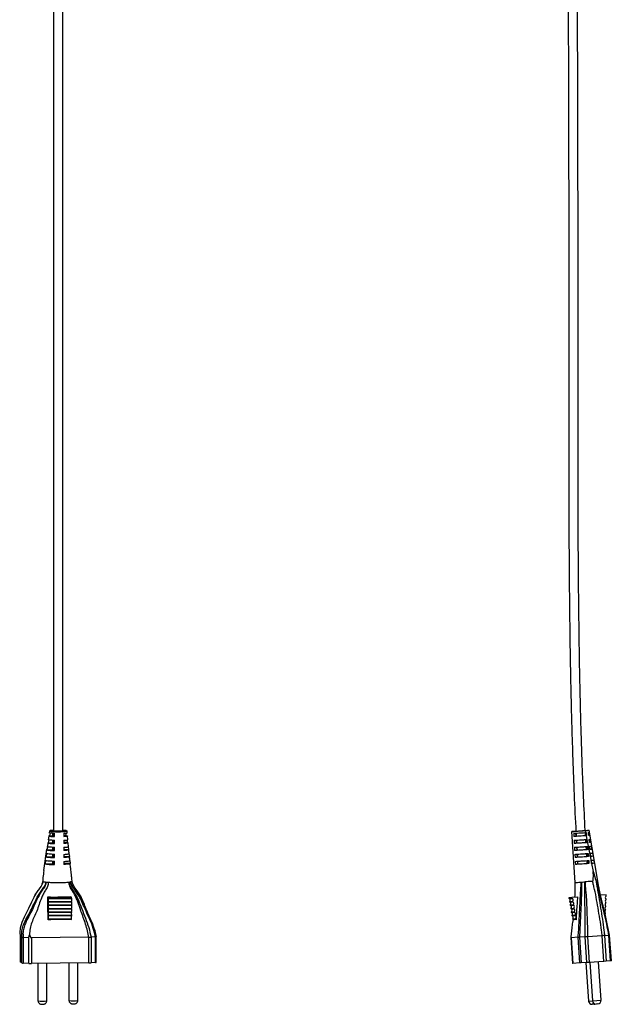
# Model space of a CAD drawing. Header units: millimetres. Extents: x 526 to 821, y -41 to 802.
# Tile 1 of 6: x 532 to 659, y -41 to 170. Entities that reach past the tile are written whole.
import ezdxf

# ---------------------------------------------------------------- set-up
doc = ezdxf.new("R2010")
doc.units = ezdxf.units.MM

msp = doc.modelspace()

# ---------------------------------------------------------------- linework, layer by layer
at = {"color": 7, "linetype": 'Continuous', "lineweight": 25}
for p, q in [((538.41, -3.53), (538.35, -3.95)), ((538.51, -3.99), (538.4, -4.57)), ((539.08, -4.57), (539.08, -4.04)), ((539.27, -4.05), (539.27, -4.7)), ((539.42, -4.03), (539.42, -4.71)), ((539.48, -4.74), (539.48, -4.06)), ((541.47, -4.04), (541.47, -4.72)), ((541.8, -4.02), (541.91, -4.54)), ((542.19, -3.94), (542.15, -3.52)), ((650.24, -3.64), (650.96, -14.57)), ((650.69, -4.04), (650.73, -4.72)), ((651.21, -4.69), (651.16, -4.01)), ((651.19, -4.01), (651.23, -4.69)), ((653.12, -3.52), (653.19, -3.88)), ((653.12, -3.52), (653.12, -3.52)), ((653.23, -4.56), (653.18, -3.83)), ((653.19, -3.88), (653.39, -3.87)), ((653.36, -4.55), (653.32, -3.87)), ((653.39, -3.87), (653.45, -4.54)), ((653.86, -3.84), (653.9, -3.83)), ((653.93, -4.51), (653.86, -3.84)), ((654.04, -4.5), (653.9, -3.83)), ((655.85, -14.25), (653.99, -3.4)), ((538.05, -6.09), (537.94, -6.89)), ((538.1, -6.07), (538.07, -6.08)), ((538.22, -5.46), (538.1, -6.07)), ((538.1, -6.07), (539.08, -6.06)), ((538.26, -4.62), (538.14, -5.42)), ((538.4, -4.57), (538.29, -4.59)), ((538.4, -4.57), (539.08, -4.57)), ((539.08, -6.06), (539.08, -5.54)), ((539.27, -5.55), (539.27, -6.2)), ((539.48, -4.74), (539.42, -4.71)), ((539.42, -5.53), (539.42, -6.21)), ((539.48, -6.24), (539.42, -6.21)), ((539.48, -6.24), (539.48, -5.56)), ((541.91, -4.54), (541.47, -4.55)), ((541.47, -5.54), (541.47, -6.22)), ((542.22, -6.04), (541.47, -6.04)), ((541.91, -4.54), (542.01, -4.55)), ((542.01, -4.55), (542.23, -4.6)), ((542.11, -5.49), (542.17, -5.74)), ((542.17, -5.74), (542.22, -6.04)), ((542.32, -5.42), (542.25, -4.61)), ((542.46, -6.91), (542.38, -6.1)), ((650.77, -5.54), (650.8, -6.22)), ((651.3, -6.19), (651.26, -5.51)), ((651.28, -5.51), (651.32, -6.19)), ((653.32, -6.06), (653.27, -5.38)), ((653.45, -4.54), (653.33, -4.55)), ((653.33, -4.55), (653.49, -5.36)), ((653.46, -6.05), (653.42, -5.37)), ((653.49, -5.36), (653.53, -5.36)), ((653.53, -5.36), (653.56, -5.74)), ((653.56, -5.74), (653.59, -6.04)), ((653.56, -5.74), (654.5, -10.39)), ((654.04, -4.5), (653.93, -4.51)), ((654.01, -5.33), (654.21, -5.32)), ((654.07, -6.01), (654.01, -5.33)), ((654.34, -5.99), (654.07, -6.01)), ((654.34, -5.99), (654.21, -5.32)), ((537.17, -12.03), (537.86, -7.42)), ((537.73, -8.39), (537.65, -9.07)), ((537.94, -6.89), (537.84, -7.57)), ((537.84, -7.57), (539.08, -7.56)), ((537.91, -7.12), (537.86, -7.42)), ((539.08, -7.56), (539.08, -7.04)), ((539.27, -7.05), (539.27, -7.69)), ((539.42, -7.02), (539.42, -7.7)), ((539.49, -7.74), (539.42, -7.7)), ((539.49, -7.74), (539.49, -7.06)), ((541.47, -7.04), (541.47, -7.72)), ((542.45, -7.53), (541.47, -7.54)), ((542.36, -6.95), (542.45, -7.53)), ((542.56, -8.35), (542.65, -9.03)), ((650.85, -7.04), (650.89, -7.72)), ((651.4, -7.69), (651.36, -7.01)), ((651.37, -7.01), (651.41, -7.69)), ((653.4, -7.55), (653.36, -6.87)), ((653.49, -9.05), (653.45, -8.37)), ((653.56, -7.54), (653.52, -6.86)), ((653.66, -9.04), (653.62, -8.36)), ((653.66, -6.86), (653.72, -7.53)), ((653.79, -8.35), (653.84, -9.03)), ((654.15, -6.82), (654.5, -6.8)), ((654.21, -7.5), (654.15, -6.82)), ((654.36, -8.99), (654.29, -8.32)), ((654.62, -7.47), (654.5, -6.8)), ((654.9, -8.96), (654.78, -8.28)), ((537.55, -9.89), (537.47, -10.57)), ((537.65, -9.07), (539.08, -9.06)), ((539.08, -9.06), (539.08, -8.54)), ((539.08, -10.55), (539.08, -10.04)), ((539.27, -8.55), (539.27, -9.19)), ((539.27, -10.04), (539.27, -10.69)), ((539.42, -8.52), (539.42, -9.2)), ((539.49, -9.23), (539.42, -9.2)), ((539.42, -10.02), (539.42, -10.7)), ((539.49, -9.23), (539.49, -8.56)), ((539.49, -10.73), (539.49, -10.05)), ((541.47, -8.54), (541.47, -9.22)), ((542.65, -9.03), (541.47, -9.04)), ((541.47, -10.04), (541.48, -10.72)), ((542.82, -10.52), (541.47, -10.53)), ((542.59, -9.03), (542.65, -9.47)), ((542.75, -9.87), (542.67, -9.06)), ((542.74, -9.85), (542.82, -10.52)), ((650.93, -8.54), (650.97, -9.22)), ((651.02, -10.04), (651.05, -10.72)), ((651.46, -8.5), (651.48, -8.9)), ((651.5, -9.18), (651.46, -8.5)), ((651.6, -10.68), (651.56, -10)), ((653.58, -10.55), (653.54, -9.87)), ((653.76, -10.54), (653.71, -9.86)), ((653.91, -9.85), (653.96, -10.52)), ((654.5, -10.39), (654.44, -9.81)), ((654.51, -10.49), (654.5, -10.39)), ((654.52, -10.49), (654.51, -10.49)), ((654.52, -10.49), (654.87, -12.24)), ((655.17, -10.44), (655.05, -9.77)), ((537.47, -10.57), (539.08, -10.55)), ((539.49, -10.73), (539.42, -10.7)), ((655.5, -14.27), (655.6, -14.26)), ((538.18, -17.75), (538.01, -17.66)), ((538.16, -18.74), (538.17, -18.64)), ((538.16, -18.74), (543.13, -18.7)), ((538.17, -18), (538.18, -17.75)), ((538.17, -18), (543.14, -17.96)), ((538.17, -18.64), (543.13, -18.59)), ((538.18, -17.75), (543.14, -17.71)), ((543.14, -17.71), (542.98, -17.62)), ((543.13, -18.7), (543.13, -18.59)), ((543.14, -17.96), (543.14, -17.71)), ((649.68, -17.75), (650.3, -17.71)), ((649.72, -18), (649.68, -17.75)), ((649.72, -18), (650.34, -17.96)), ((649.83, -18.64), (650.45, -18.59)), ((649.85, -18.74), (649.83, -18.64)), ((649.85, -18.74), (650.47, -18.7)), ((650.3, -17.71), (651.6, -17.62)), ((650.34, -17.96), (650.3, -17.71)), ((650.47, -18.7), (650.45, -18.59)), ((657.66, -17.22), (656.44, -17.3)), ((657.59, -18.97), (657.59, -18.87)), ((657.61, -18.23), (657.62, -18.12)), ((657.65, -17.48), (657.66, -17.22)), ((538.13, -20.96), (538.14, -20.85)), ((538.13, -20.96), (543.1, -20.92)), ((538.14, -20.22), (538.15, -20.11)), ((538.14, -20.22), (543.11, -20.18)), ((538.14, -20.85), (543.1, -20.81)), ((538.15, -20.11), (543.11, -20.07)), ((538.16, -19.37), (543.12, -19.33)), ((538.16, -19.48), (538.16, -19.37)), ((538.16, -19.48), (543.12, -19.44)), ((543.1, -20.92), (543.1, -20.81)), ((543.11, -20.18), (543.11, -20.07)), ((543.12, -19.44), (543.12, -19.33)), ((649.96, -19.37), (650.58, -19.33)), ((649.98, -19.48), (649.96, -19.37)), ((649.98, -19.48), (650.6, -19.44)), ((650.09, -20.11), (650.71, -20.07)), ((650.11, -20.22), (650.09, -20.11)), ((650.11, -20.22), (650.73, -20.18)), ((650.22, -20.85), (650.84, -20.81)), ((650.24, -20.96), (650.22, -20.85)), ((650.24, -20.96), (650.86, -20.92)), ((650.6, -19.44), (650.58, -19.33)), ((650.73, -20.18), (650.71, -20.07)), ((650.86, -20.92), (650.84, -20.81)), ((657.52, -20.48), (657.52, -20.36)), ((657.55, -19.73), (657.56, -19.62)), ((538.11, -22.44), (538.12, -22.32)), ((538.11, -22.44), (543.07, -22.4)), ((538.12, -21.7), (538.13, -21.58)), ((538.12, -21.7), (543.08, -21.66)), ((538.12, -22.32), (543.08, -22.28)), ((538.13, -21.58), (543.09, -21.54)), ((543.07, -22.4), (543.08, -22.28)), ((543.08, -21.66), (543.09, -21.54)), ((650.35, -21.58), (650.97, -21.54)), ((650.37, -21.7), (650.35, -21.58)), ((650.37, -21.7), (650.99, -21.66)), ((650.48, -22.32), (651.1, -22.28)), ((650.5, -22.44), (650.48, -22.32)), ((650.5, -22.44), (651.12, -22.4)), ((650.99, -21.66), (650.97, -21.54)), ((651.12, -22.4), (651.1, -22.28)), ((657.49, -21.23), (657.49, -21.11)), ((532.09, -26.08), (532.09, -31.57)), ((532.1, -26.09), (532.49, -26.3)), ((532.1, -26.09), (532.1, -31.58)), ((532.49, -26.3), (532.49, -26.3)), ((532.49, -31.79), (532.49, -26.3)), ((533.96, -26.39), (532.78, -26.33)), ((532.78, -26.33), (532.78, -26.33)), ((532.78, -26.33), (532.78, -31.82)), ((533.96, -31.88), (533.96, -26.39)), ((546.8, -26.3), (534.52, -26.4)), ((534.52, -26.4), (534.52, -31.89)), ((546.8, -26.3), (546.8, -26.3)), ((546.8, -31.79), (546.8, -26.3)), ((547.29, -26.28), (547.3, -26.28)), ((548.22, -26.2), (547.3, -26.28)), ((547.3, -26.28), (547.3, -31.77)), ((548.22, -26.2), (548.22, -26.2)), ((548.22, -31.69), (548.22, -26.2)), ((548.37, -26.17), (548.37, -26.17)), ((548.38, -31.66), (548.38, -26.17)), ((650.1, -26.36), (650.46, -31.89)), ((651.64, -26.3), (650.11, -26.4)), ((650.11, -26.4), (650.47, -31.89)), ((652.01, -31.79), (651.64, -26.3)), ((651.64, -26.3), (651.64, -26.3)), ((651.92, -26.28), (651.93, -26.28)), ((653.11, -26.2), (651.93, -26.28)), ((651.93, -26.28), (652.29, -31.77)), ((653.11, -26.2), (653.11, -26.2)), ((653.47, -31.69), (653.11, -26.2)), ((656.81, -25.96), (653.66, -26.17)), ((653.66, -26.17), (653.66, -26.17)), ((653.66, -26.17), (654.02, -31.66)), ((656.81, -25.96), (656.81, -25.96)), ((657.17, -31.45), (656.81, -25.96)), ((657.31, -25.93), (658.23, -25.87)), ((657.31, -25.93), (657.31, -25.93)), ((657.31, -25.93), (657.67, -31.41)), ((658.23, -25.87), (658.23, -25.87)), ((658.59, -31.35), (658.23, -25.87)), ((658.75, -31.34), (658.38, -25.85)), ((532.49, -31.79), (532.1, -31.58)), ((657.17, -31.45), (654.02, -31.66)), ((656.57, -39.76), (656.02, -31.52)), ((657.67, -31.41), (657.17, -31.45)), ((658.59, -31.35), (657.67, -31.41)), ((658.75, -31.34), (658.59, -31.35)), ((533.96, -31.88), (532.78, -31.82)), ((546.8, -31.79), (534.52, -31.89)), ((535.92, -31.88), (535.92, -39.87)), ((537.8, -39.87), (537.8, -31.86)), ((542.57, -31.82), (542.57, -39.82)), ((544.45, -39.82), (544.45, -31.81)), ((548.22, -31.69), (547.3, -31.77)), ((650.47, -31.89), (650.46, -31.89)), ((652.01, -31.79), (650.47, -31.89)), ((652.29, -31.77), (652.01, -31.79)), ((653.47, -31.69), (652.29, -31.77)), ((653.32, -31.7), (653.86, -39.93)), ((654.02, -31.66), (653.47, -31.69)), ((654.15, -31.65), (654.69, -39.88)), ((654.87, -40.62), (654.66, -40.63)), ((655.04, -40.61), (654.87, -40.62)), ((655.87, -40.55), (655.49, -40.58))]:
    msp.add_line(p, q, dxfattribs=at)
at = {"color": 8, "linetype": 'Continuous', "lineweight": 25}
for p, q in [((541.86, -3.49), (541.87, -3.5)), ((653.86, -39.93), (654.69, -39.88)), ((654.69, -39.88), (656.57, -39.76))]:
    msp.add_line(p, q, dxfattribs=at)
at = {"color": 7, "linetype": 'Continuous', "lineweight": 25, "flags": 128}
for points in [[(542.14, -3.59), (542.15, -3.6), (542, -3.65), (541.65, -3.68), (541.15, -3.71), (540.55, -3.72), (540.01, -3.72), (539.41, -3.71), (538.9, -3.68), (538.55, -3.65), (538.4, -3.6), (538.39, -3.58), (538.45, -3.55), (538.45, -3.55), (538.45, -3.55)], [(541.87, -3.5), (541.83, -3.53), (541.62, -3.56), (541.24, -3.59), (540.75, -3.6), (540.2, -3.61), (539.65, -3.6), (539.19, -3.58), (538.85, -3.55), (538.69, -3.52), (538.67, -3.5)], [(538.77, -3.6), (538.79, -3.62), (538.94, -3.65), (539.25, -3.68), (539.69, -3.69), (540.2, -3.7), (540.72, -3.7), (541.18, -3.68), (541.54, -3.66), (541.74, -3.62), (541.76, -3.59)], [(539.42, -4.71), (539.19, -4.7), (539, -4.68), (538.87, -4.66), (538.79, -4.64), (538.78, -4.62), (538.82, -4.6), (538.93, -4.58), (539.08, -4.57)], [(539.42, -6.21), (539.19, -6.19), (539, -6.18), (538.87, -6.16), (538.79, -6.14), (538.78, -6.12), (538.82, -6.1), (538.93, -6.08), (539.08, -6.06)], [(541.48, -4.69), (541.58, -4.68), (541.7, -4.66), (541.77, -4.64), (541.77, -4.62), (541.71, -4.6), (541.59, -4.58), (541.49, -4.57)], [(541.49, -6.18), (541.58, -6.17), (541.7, -6.15), (541.77, -6.13), (541.77, -6.11), (541.71, -6.1), (541.59, -6.08), (541.49, -6.07)], [(539.42, -7.7), (539.19, -7.69), (539, -7.67), (538.87, -7.66), (538.79, -7.64), (538.78, -7.62), (538.82, -7.6), (538.93, -7.58), (539.08, -7.56)], [(541.49, -7.68), (541.58, -7.67), (541.7, -7.65), (541.77, -7.63), (541.77, -7.61), (541.71, -7.59), (541.59, -7.57), (541.49, -7.56)], [(539.42, -9.2), (539.19, -9.19), (539, -9.17), (538.87, -9.15), (538.79, -9.13), (538.78, -9.11), (538.82, -9.09), (538.93, -9.07), (539.08, -9.06)], [(541.49, -9.18), (541.58, -9.17), (541.7, -9.15), (541.77, -9.13), (541.77, -9.11), (541.71, -9.09), (541.59, -9.07), (541.49, -9.06)], [(539.42, -10.7), (539.19, -10.68), (539, -10.67), (538.87, -10.65), (538.79, -10.63), (538.78, -10.61), (538.82, -10.59), (538.93, -10.57), (539.08, -10.55)], [(541.49, -10.67), (541.58, -10.66), (541.7, -10.64), (541.77, -10.62), (541.77, -10.6), (541.71, -10.59), (541.59, -10.57), (541.5, -10.56)], [(545.33, -18.09), (545.15, -17.66), (544.46, -16.55), (543.7, -15.49), (543.32, -14.73), (543.24, -14.32), (543.24, -14.32), (543.24, -14.32)], [(534.9, -18.06), (534.54, -18.79), (533.92, -20.15), (532.97, -21.99), (532.44, -23.14), (532.09, -24.34), (532.01, -25.22), (532.1, -26.09), (532.1, -26.09), (532.1, -26.09)], [(657.37, -21.34), (657.41, -21.29), (657.49, -21.23)], [(532.1, -31.58), (532.09, -31.57), (532.09, -31.57)], [(655.04, -40.61), (655.18, -40.58), (655.26, -40.56)]]:
    msp.add_lwpolyline(points, dxfattribs=at)
at = {"color": 8, "linetype": 'Continuous', "lineweight": 25, "flags": 128}
msp.add_lwpolyline([(653.98, -3.47), (653.93, -3.47), (653.66, -3.49), (653.21, -3.51), (653.12, -3.52), (653.12, -3.52), (653.12, -3.52)], dxfattribs=at)
at = {"color": 8, "linetype": 'Continuous', "lineweight": 25}
for centre, radius, start, end in [((539.15, -4.77), 1.36, 85.4399, 110.4744), ((536.86, -34.9), 5.06, 259.2949, 280.7051), ((543.51, -34.85), 5.06, 259.2949, 280.7051)]:
    msp.add_arc(centre, radius, start, end, dxfattribs=at)
at = {"color": 7, "linetype": 'Continuous', "lineweight": 25}
for centre, radius, start, end in [((541.2, -6.6), 3.18, 77.9821, 88.4299), ((650.35, -3.72), 0.1, 92.9905, 185.6415), ((653.9, -3.49), 0.1, 11.2761, 93.8048), ((499.77, -58.08), 161.85, 11.486, 15.5599), ((540.23, -19.08), 2.09, 170.4994, 187.9808), ((540.22, -18.35), 2.08, 170.4115, 188.0122), ((545.19, -19.04), 2.09, 170.4994, 187.9808), ((545.19, -18.3), 2.08, 170.4115, 188.0122), ((649.58, -18.35), 0.379, 311.5569, 68.3999), ((649.71, -19.09), 0.379, 311.5586, 67.9605), ((650.2, -18.31), 0.379, 311.5569, 68.3999), ((650.33, -19.05), 0.379, 311.5586, 67.9605), ((657.8, -18.56), 0.379, 119.5959, 235.9978), ((657.83, -17.81), 0.379, 119.1565, 235.9995), ((540.23, -21.3), 2.12, 170.7685, 187.6553), ((540.23, -20.56), 2.11, 170.6797, 187.7441), ((540.21, -19.82), 2.08, 170.4142, 187.8961), ((545.19, -21.26), 2.12, 170.7685, 187.6553), ((545.19, -20.52), 2.11, 170.6797, 187.7441), ((545.17, -19.78), 2.08, 170.4142, 187.8961), ((649.84, -19.83), 0.379, 312.4355, 68.3989), ((649.96, -20.57), 0.379, 312.8831, 67.0737), ((650.09, -21.31), 0.379, 313.3294, 66.6273), ((650.46, -19.79), 0.379, 312.4355, 68.3989), ((650.58, -20.53), 0.379, 312.8831, 67.0737), ((650.71, -21.27), 0.379, 313.3294, 66.6273), ((657.71, -20.8), 0.379, 120.9291, 234.227), ((657.74, -20.06), 0.379, 120.4827, 234.6733), ((657.77, -19.31), 0.379, 119.1575, 235.1209), ((540.23, -22.04), 2.14, 170.8571, 187.5666), ((538.83, -22.61), 0.738, 166.9109, 176.358), ((545.19, -22), 2.14, 170.8571, 187.5666), ((543.85, -22.58), 0.792, 167.1298, 176.8924), ((650.22, -22.05), 0.379, 313.778, 66.1787), ((650.35, -22.78), 0.376, 36.3738, 65.8965), ((650.84, -22.01), 0.379, 313.778, 66.1787), ((650.97, -22.74), 0.376, 33.8957, 65.8914), ((532.78, -30.6), 1.22, 256.6463, 270.1474), ((534.42, -22.15), 9.74, 267.3344, 270.593), ((546.78, -24.71), 7.08, 270.1278, 274.1684), ((548.23, -31.32), 0.377, 268.5768, 293.181), ((654.61, -39.88), 0.75, 183.7782, 273.7782), ((655.44, -39.83), 0.75, 183.7782, 273.7782), ((655.82, -39.8), 0.75, 273.7782, 3.7782)]:
    msp.add_arc(centre, radius, start, end, dxfattribs=at)
for points, knots in [([(539.27, 659.76), (539.27, 659.61), (539.27, 658.17), (539.27, 655.55), (539.27, 652.03), (539.27, 648.88), (539.27, 646.05), (539.27, 643.41), (539.27, 640.96), (539.27, 638.7), (539.27, 636.72), (539.27, 633.33), (539.27, 628.34), (539.27, 619.94), (539.27, 609.73), (539.27, 598.17), (539.27, 587.02), (539.27, 576.23), (539.27, 565.37), (539.27, 549.37), (539.27, 528.23), (539.27, 501.93), (539.27, 468.63), (539.27, 428.35), (539.27, 381.12), (539.27, 329.64), (539.27, 273.95), (539.27, 214.09), (539.27, 169.86), (539.27, 141.2), (539.27, 128.07), (539.27, 114.95), (539.27, 101.82), (539.27, 88.72), (539.27, 76.93), (539.27, 66.65), (539.27, 59.85), (539.27, 55.21), (539.27, 52.42), (539.27, 49.33), (539.27, 45.84), (539.27, 41.76), (539.27, 37.07), (539.27, 31.72), (539.27, 25.85), (539.27, 19.47), (539.27, 12.57), (539.27, 5.14), (539.27, -0.3), (539.27, -3.27), (539.27, -3.58)], [0, 0, 0, 0, 0.000647, 0.006544, 0.011834, 0.016571, 0.020808, 0.024587, 0.028507, 0.031901, 0.034815, 0.03745, 0.047248, 0.057382, 0.075467, 0.09347, 0.109618, 0.125909, 0.142311, 0.158809, 0.198339, 0.238001, 0.27779, 0.348947, 0.420155, 0.491307, 0.581738, 0.671956, 0.761968, 0.781751, 0.801535, 0.821314, 0.841099, 0.86088, 0.880567, 0.894383, 0.907392, 0.911314, 0.915364, 0.92001, 0.925272, 0.93115, 0.93844, 0.946502, 0.955339, 0.964957, 0.975362, 0.986563, 0.998575, 1, 1, 1, 1]), ([(541.27, -3.58), (541.27, -3.54), (541.27, -1.11), (541.27, 3.53), (541.27, 10.17), (541.27, 16.29), (541.27, 21.86), (541.27, 26.89), (541.27, 31.4), (541.27, 35.42), (541.27, 41.89), (541.27, 51.07), (541.27, 66.46), (541.27, 85.31), (541.27, 126.5), (541.27, 183.94), (541.27, 257.69), (541.27, 318.51), (541.27, 369.19), (541.27, 409.68), (541.27, 450.16), (541.27, 486.1), (541.27, 517.47), (541.27, 544.23), (541.27, 566.4), (541.27, 583.98), (541.27, 597.03), (541.27, 607.32), (541.27, 614.89), (541.27, 619.72), (541.27, 624.36), (541.27, 627.89), (541.27, 630.43), (541.27, 632.25), (541.27, 634.4), (541.27, 636.95), (541.27, 639.73), (541.27, 642.76), (541.27, 646.02), (541.27, 649.71), (541.27, 653.88), (541.27, 657.28), (541.27, 659.3), (541.27, 659.76)], [0, 0, 0, 0, 0.0002, 0.011005, 0.021011, 0.030231, 0.038673, 0.046211, 0.053008, 0.059067, 0.064389, 0.08224, 0.100584, 0.134003, 0.167437, 0.286861, 0.393717, 0.500875, 0.561864, 0.622905, 0.68392, 0.744899, 0.785431, 0.825857, 0.865969, 0.88582, 0.905458, 0.924995, 0.932341, 0.939702, 0.946887, 0.953339, 0.955679, 0.958358, 0.961577, 0.965393, 0.969878, 0.974185, 0.979073, 0.984608, 0.990867, 0.997937, 1, 1, 1, 1]), ([(653.31, 659.73), (653.31, 659.61), (653.25, 658.19), (653.17, 655.59), (653.1, 652.07), (653.05, 648.91), (653.04, 646.09), (653.04, 643.44), (653.05, 640.98), (653.08, 638.72), (653.11, 636.74), (653.18, 633.34), (653.33, 628.35), (653.66, 619.95), (654.15, 609.74), (654.33, 598.19), (653.94, 587.04), (653.36, 576.25), (652.75, 565.39), (651.91, 549.39), (650.98, 528.24), (650.12, 501.94), (649.33, 468.63), (648.75, 428.35), (648.47, 381.12), (648.5, 329.63), (648.81, 273.94), (649.29, 214.07), (649.54, 169.83), (649.6, 141.17), (649.62, 128.04), (649.62, 114.92), (649.62, 101.79), (649.61, 88.69), (649.61, 76.9), (649.63, 66.62), (649.66, 59.82), (649.69, 55.18), (649.71, 52.39), (649.73, 49.3), (649.77, 45.8), (649.81, 41.73), (649.87, 37.03), (649.96, 31.68), (650.08, 25.81), (650.23, 19.43), (650.45, 12.52), (650.74, 5.09), (650.97, -0.33), (651.15, -3.28), (651.17, -3.57)], [0, 0, 0, 0, 0.000543, 0.006444, 0.011739, 0.016482, 0.020725, 0.02451, 0.028438, 0.03184, 0.034763, 0.037399, 0.047196, 0.057333, 0.075417, 0.093413, 0.109557, 0.125852, 0.14226, 0.158762, 0.1983, 0.237969, 0.277765, 0.348933, 0.420153, 0.491316, 0.581763, 0.671995, 0.762021, 0.781807, 0.801594, 0.821375, 0.841163, 0.860946, 0.880634, 0.894449, 0.907455, 0.911377, 0.91543, 0.920081, 0.925347, 0.931228, 0.938522, 0.946588, 0.95543, 0.965053, 0.975464, 0.986672, 0.998692, 1, 1, 1, 1]), ([(653.15, -3.39), (653.03, -1), (652.8, 3.59), (652.53, 10.22), (652.33, 16.33), (652.17, 21.9), (652.05, 26.94), (651.96, 31.44), (651.9, 35.46), (651.8, 41.92), (651.71, 51.1), (651.62, 66.5), (651.6, 85.34), (651.64, 126.54), (651.53, 183.97), (650.93, 257.71), (650.53, 318.52), (650.46, 369.21), (650.61, 409.68), (651.02, 450.16), (651.7, 486.1), (652.6, 517.47), (653.64, 544.22), (654.8, 566.39), (655.8, 583.97), (656.34, 597.02), (656.19, 607.31), (655.9, 614.88), (655.69, 619.72), (655.49, 624.36), (655.36, 627.9), (655.27, 630.43), (655.22, 632.25), (655.16, 634.39), (655.11, 636.93), (655.07, 639.71), (655.04, 642.73), (655.03, 645.99), (655.06, 649.67), (655.13, 653.84), (655.21, 657.21), (655.3, 659.21), (655.31, 659.64)], [0, 0, 0, 0, 0.010803, 0.020809, 0.030028, 0.03847, 0.046008, 0.052804, 0.05886, 0.06418, 0.082041, 0.100395, 0.133829, 0.167276, 0.286747, 0.393644, 0.500842, 0.561854, 0.622918, 0.683956, 0.744958, 0.785505, 0.825945, 0.866068, 0.885923, 0.905574, 0.92513, 0.932482, 0.939847, 0.947038, 0.953499, 0.95584, 0.958511, 0.961722, 0.965531, 0.970009, 0.974311, 0.979194, 0.984724, 0.990979, 0.998048, 1, 1, 1, 1]), ([(539.48, -4.06), (539.29, -4.05), (538.91, -4.04), (538.54, -4), (538.35, -3.97), (538.37, -3.96), (538.37, -3.95)], [0, 0, 0, 0, 0.310878, 0.621704, 0.935547, 1, 1, 1, 1]), ([(538.55, -3.47), (538.52, -3.49), (538.45, -3.51), (538.61, -3.55), (538.95, -3.58), (539.44, -3.61), (539.99, -3.62), (540.57, -3.62), (541.12, -3.61), (541.6, -3.58), (541.94, -3.55), (542.09, -3.51), (542.04, -3.47), (541.87, -3.45), (541.79, -3.44)], [0, 0, 0, 0, 0.0859597, 0.1713387, 0.2566874, 0.3422738, 0.4280577, 0.4999548, 0.5851603, 0.6703957, 0.755022, 0.8404418, 0.9265438, 1, 1, 1, 1]), ([(539.27, -3.41), (539.17, -3.41), (538.89, -3.42), (538.66, -3.45), (538.57, -3.47), (538.55, -3.47)], [0, 0, 0, 0, 0.312271, 0.795099, 1, 1, 1, 1]), ([(541.79, -3.44), (541.66, -3.43), (541.51, -3.41), (541.29, -3.41), (541.27, -3.41)], [0, 0, 0, 0, 0.949426, 1, 1, 1, 1]), ([(541.47, -4.04), (541.62, -4.03), (541.93, -4.01), (542.17, -3.98), (542.17, -3.95), (542.17, -3.94)], [0, 0, 0, 0, 0.366156, 0.732237, 1, 1, 1, 1]), ([(653.12, -3.52), (653.12, -3.52), (652.96, -3.53), (652.6, -3.56), (651.98, -3.6), (651.36, -3.65), (650.82, -3.69), (650.44, -3.71), (650.25, -3.73), (650.27, -3.73), (650.27, -3.72)], [0, 0, 0, 0, 0.000008, 0.136743, 0.296945, 0.455823, 0.6133, 0.771987, 0.930521, 1, 1, 1, 1]), ([(650.36, -3.62), (650.36, -3.62), (650.35, -3.62), (650.52, -3.61), (650.88, -3.58), (651.39, -3.55), (651.98, -3.51), (652.57, -3.47), (652.91, -3.45), (653.06, -3.44)], [0, 0, 0, 0, 0.0608414, 0.2208698, 0.3809546, 0.5398953, 0.7003261, 0.8620384, 1, 1, 1, 1]), ([(650.69, -4.04), (650.84, -4.03), (651.15, -4.01), (651.77, -3.97), (652.43, -3.93), (652.91, -3.9), (653.15, -3.88), (653.19, -3.88)], [0, 0, 0, 0, 0.2343983, 0.4687488, 0.7052149, 0.944534, 1, 1, 1, 1]), ([(653.06, -3.44), (653.24, -3.43), (653.58, -3.41), (653.86, -3.39), (653.87, -3.39), (653.88, -3.39)], [0, 0, 0, 0, 0.391072, 0.725775, 1, 1, 1, 1]), ([(653.06, -3.44), (653.06, -3.44), (653.07, -3.44), (653.08, -3.45), (653.1, -3.46), (653.11, -3.49), (653.12, -3.51), (653.12, -3.52)], [0, 0, 0, 0, 0.08921, 0.274075, 0.516052, 0.758026, 1, 1, 1, 1]), ([(538.07, -6.08), (538.07, -6.1), (538.08, -6.14), (538.48, -6.19), (538.99, -6.22), (539.36, -6.23), (539.48, -6.24)], [0, 0, 0, 0, 0.304732, 0.591794, 0.866215, 1, 1, 1, 1]), ([(539.48, -5.56), (539.28, -5.55), (538.86, -5.54), (538.43, -5.5), (538.17, -5.46), (538.18, -5.43), (538.18, -5.42)], [0, 0, 0, 0, 0.2706279, 0.5407584, 0.8259858, 1, 1, 1, 1]), ([(538.29, -4.59), (538.27, -4.6), (538.23, -4.64), (538.48, -4.68), (538.9, -4.72), (539.3, -4.73), (539.48, -4.74)], [0, 0, 0, 0, 0.2582025, 0.5164742, 0.772308, 1, 1, 1, 1]), ([(542.22, -4.61), (542.22, -4.62), (542.23, -4.65), (541.98, -4.69), (541.64, -4.71), (541.47, -4.72)], [0, 0, 0, 0, 0.241229, 0.619831, 1, 1, 1, 1]), ([(541.47, -5.54), (541.64, -5.53), (541.98, -5.51), (542.27, -5.47), (542.3, -5.44), (542.31, -5.43)], [0, 0, 0, 0, 0.342856, 0.685042, 1, 1, 1, 1]), ([(542.22, -6.04), (542.3, -6.06), (542.45, -6.1), (542.28, -6.15), (541.92, -6.2), (541.59, -6.22), (541.47, -6.22)], [0, 0, 0, 0, 0.298365, 0.580418, 0.851884, 1, 1, 1, 1]), ([(653.33, -4.55), (653.1, -4.57), (652.65, -4.6), (651.92, -4.65), (651.23, -4.69), (650.89, -4.71), (650.73, -4.72)], [0, 0, 0, 0, 0.250579, 0.501187, 0.750079, 1, 1, 1, 1]), ([(650.77, -5.54), (650.93, -5.53), (651.24, -5.51), (651.91, -5.47), (652.65, -5.42), (653.19, -5.38), (653.46, -5.37), (653.49, -5.36)], [0, 0, 0, 0, 0.2318365, 0.4632199, 0.7078008, 0.9672818, 1, 1, 1, 1]), ([(653.59, -6.04), (653.29, -6.06), (652.71, -6.1), (651.83, -6.15), (651.18, -6.2), (650.9, -6.22), (650.8, -6.22)], [0, 0, 0, 0, 0.298365, 0.580418, 0.851884, 1, 1, 1, 1]), ([(539.49, -8.56), (539.25, -8.55), (538.78, -8.53), (538.24, -8.49), (537.86, -8.44), (537.78, -8.41), (537.73, -8.39)], [0, 0, 0, 0, 0.239021, 0.477066, 0.750548, 1, 1, 1, 1]), ([(537.84, -7.57), (537.88, -7.59), (537.95, -7.63), (538.42, -7.69), (538.99, -7.72), (539.36, -7.73), (539.49, -7.74)], [0, 0, 0, 0, 0.289065, 0.621536, 0.869563, 1, 1, 1, 1]), ([(539.49, -7.06), (539.26, -7.05), (538.82, -7.04), (538.33, -7), (537.99, -6.95), (537.96, -6.91), (537.94, -6.89)], [0, 0, 0, 0, 0.235053, 0.469358, 0.728143, 1, 1, 1, 1]), ([(541.47, -7.04), (541.66, -7.03), (542.04, -7.01), (542.35, -6.96), (542.49, -6.93), (542.46, -6.91), (542.45, -6.91)], [0, 0, 0, 0, 0.318658, 0.636254, 0.988128, 1, 1, 1, 1]), ([(542.5, -7.58), (542.51, -7.58), (542.54, -7.61), (542.32, -7.66), (541.9, -7.7), (541.58, -7.71), (541.47, -7.72)], [0, 0, 0, 0, 0.07681, 0.509573, 0.832513, 1, 1, 1, 1]), ([(541.47, -8.54), (541.67, -8.53), (542.08, -8.51), (542.44, -8.46), (542.61, -8.42), (542.59, -8.39), (542.58, -8.39)], [0, 0, 0, 0, 0.295493, 0.58974, 0.929154, 1, 1, 1, 1]), ([(542.6, -8.39), (542.57, -8.12), (542.55, -7.85), (542.52, -7.58), (542.52, -7.58)], [0, 0, 0, 0, 0.984722, 1, 1, 1, 1]), ([(650.85, -7.04), (651.01, -7.03), (651.33, -7.01), (652.04, -6.96), (652.84, -6.91), (653.38, -6.87), (653.66, -6.86)], [0, 0, 0, 0, 0.235453, 0.470121, 0.730117, 1, 1, 1, 1]), ([(653.72, -7.53), (653.41, -7.55), (652.76, -7.6), (651.85, -7.66), (651.21, -7.7), (650.97, -7.71), (650.89, -7.72)], [0, 0, 0, 0, 0.288928, 0.622257, 0.870996, 1, 1, 1, 1]), ([(650.93, -8.54), (651.09, -8.53), (651.42, -8.51), (652.16, -8.46), (652.96, -8.4), (653.52, -8.37), (653.79, -8.35)], [0, 0, 0, 0, 0.239324, 0.47764, 0.752535, 1, 1, 1, 1]), ([(654.62, -7.47), (654.54, -7.48), (654.44, -7.49), (654.24, -7.5), (654.21, -7.5)], [0, 0, 0, 0, 0.856164, 1, 1, 1, 1]), ([(654.29, -8.32), (654.45, -8.31), (654.66, -8.29), (654.75, -8.29), (654.78, -8.28)], [0, 0, 0, 0, 0.705669, 1, 1, 1, 1]), ([(539.49, -10.05), (539.21, -10.04), (538.62, -10.03), (537.9, -9.97), (537.68, -9.92), (537.55, -9.89)], [0, 0, 0, 0, 0.28027, 0.577532, 1, 1, 1, 1]), ([(537.65, -9.07), (537.74, -9.1), (537.92, -9.14), (538.54, -9.2), (539.09, -9.22), (539.41, -9.23), (539.49, -9.23)], [0, 0, 0, 0, 0.387267, 0.682107, 0.925296, 1, 1, 1, 1]), ([(542.61, -9.06), (542.61, -9.08), (542.61, -9.12), (542.26, -9.17), (541.82, -9.2), (541.54, -9.21), (541.47, -9.22)], [0, 0, 0, 0, 0.274142, 0.625247, 0.914132, 1, 1, 1, 1]), ([(541.47, -10.04), (541.72, -10.02), (542.22, -10), (542.65, -9.94), (542.69, -9.89), (542.7, -9.87)], [0, 0, 0, 0, 0.314418, 0.649649, 1, 1, 1, 1]), ([(542.79, -10.54), (542.76, -10.56), (542.7, -10.61), (542.2, -10.68), (541.71, -10.7), (541.48, -10.72)], [0, 0, 0, 0, 0.415542, 0.718468, 1, 1, 1, 1]), ([(543.09, -12.84), (543.04, -12.43), (542.95, -11.69), (542.86, -10.89), (542.82, -10.53)], [0, 0, 0, 0, 0.549206, 1, 1, 1, 1]), ([(653.84, -9.03), (653.42, -9.06), (652.67, -9.11), (651.72, -9.17), (651.21, -9.2), (651.01, -9.21), (650.97, -9.22)], [0, 0, 0, 0, 0.388527, 0.684303, 0.927664, 1, 1, 1, 1]), ([(651.02, -10.04), (651.21, -10.02), (651.61, -10), (652.65, -9.93), (653.44, -9.88), (653.91, -9.85)], [0, 0, 0, 0, 0.280123, 0.5787881, 1, 1, 1, 1]), ([(653.96, -10.52), (653.46, -10.56), (652.64, -10.61), (651.62, -10.68), (651.24, -10.7), (651.05, -10.72)], [0, 0, 0, 0, 0.449249, 0.734705, 1, 1, 1, 1]), ([(654.9, -8.96), (654.81, -8.96), (654.69, -8.97), (654.42, -8.99), (654.36, -8.99)], [0, 0, 0, 0, 0.772686, 1, 1, 1, 1]), ([(654.44, -9.81), (654.65, -9.8), (654.93, -9.78), (655.02, -9.77), (655.05, -9.77)], [0, 0, 0, 0, 0.708259, 1, 1, 1, 1]), ([(655.17, -10.44), (655.09, -10.45), (654.96, -10.46), (654.62, -10.48), (654.52, -10.49)], [0, 0, 0, 0, 0.701393, 1, 1, 1, 1]), ([(537.17, -12.03), (537.11, -12.52), (537.04, -13.11), (536.98, -13.77), (536.97, -13.98), (536.96, -14.11), (536.96, -14.21), (536.96, -14.27), (536.96, -14.32), (536.97, -14.35), (536.97, -14.37), (536.98, -14.38), (536.98, -14.38), (536.98, -14.38)], [0, 0, 0, 0, 0.624357, 0.744262, 0.825268, 0.880202, 0.917671, 0.943448, 0.961412, 0.980695, 0.988501, 0.996397, 1, 1, 1, 1]), ([(537.47, -10.57), (537.63, -10.6), (537.89, -10.65), (538.65, -10.71), (539.22, -10.72), (539.49, -10.73)], [0, 0, 0, 0, 0.447731, 0.732813, 1, 1, 1, 1]), ([(654.74, -14.32), (654.74, -14.32), (654.75, -14.32), (654.77, -14.3), (654.8, -14.26), (654.87, -14.05), (654.91, -13.36), (654.89, -12.72), (654.87, -12.24)], [0, 0, 0, 0, 0.007273, 0.016172, 0.031775, 0.082914, 0.322883, 1, 1, 1, 1]), ([(654.87, -12.24), (655.01, -12.72), (655.16, -13.27), (655.34, -13.86), (655.39, -14.01), (655.42, -14.11), (655.45, -14.17), (655.47, -14.22), (655.48, -14.25), (655.49, -14.27), (655.5, -14.27), (655.5, -14.27), (655.5, -14.27)], [0, 0, 0, 0, 0.689726, 0.789292, 0.856736, 0.90267, 0.934214, 0.963859, 0.978897, 0.989796, 0.997442, 1, 1, 1, 1]), ([(532.49, -26.3), (532.49, -26.3), (532.45, -26.03), (532.4, -25.36), (532.56, -24.32), (533.02, -23.07), (533.74, -21.75), (534.41, -20.56), (535.04, -19.19), (535.74, -17.7), (536.68, -16.28), (537.44, -15.28), (537.62, -14.73), (537.65, -14.48), (537.65, -14.47)], [0, 0, 0, 0, 0.000002, 0.062883, 0.150845, 0.239257, 0.366604, 0.494089, 0.553073, 0.711785, 0.870124, 0.94299, 0.997485, 1, 1, 1, 1]), ([(537.65, -14.47), (537.65, -14.48), (537.64, -14.73), (537.49, -15.3), (536.76, -16.31), (535.88, -17.75), (535.23, -19.25), (534.61, -20.62), (533.95, -21.81), (533.26, -23.12), (532.84, -24.35), (532.68, -25.38), (532.74, -26.04), (532.78, -26.33), (532.78, -26.33)], [0, 0, 0, 0, 0.0017648, 0.0575253, 0.1314734, 0.2894224, 0.4478552, 0.5074887, 0.6352334, 0.7628109, 0.8478522, 0.9325319, 0.9999977, 1, 1, 1, 1]), ([(538.17, -14.51), (538.12, -14.82), (538.02, -15.45), (537.51, -16.24), (537.03, -17.04), (536.39, -18.52), (535.91, -20.2), (535.11, -21.9), (534.59, -23.12), (534.18, -24.4), (534.15, -25.29), (534.13, -25.74)], [0, 0, 0, 0, 0.077159, 0.154882, 0.233099, 0.310526, 0.55625, 0.667985, 0.779387, 0.889314, 1, 1, 1, 1]), ([(537, -13.6), (536.98, -13.77), (536.95, -14.14), (536.89, -14.68), (536.66, -15.24), (536.26, -15.81), (535.68, -16.53), (535.22, -17.3), (534.96, -17.84), (534.87, -18.03)], [0, 0, 0, 0, 0.101964, 0.224168, 0.327523, 0.460462, 0.64496, 0.872987, 1, 1, 1, 1]), ([(536.98, -14.38), (537.08, -14.4), (537.27, -14.43), (537.53, -14.46), (537.65, -14.47)], [0, 0, 0, 0, 0.5605693, 1, 1, 1, 1]), ([(537.65, -14.47), (537.79, -14.48), (537.95, -14.5), (538.14, -14.51), (538.17, -14.51)], [0, 0, 0, 0, 0.8578715, 1, 1, 1, 1]), ([(538.17, -14.51), (538.31, -14.52), (538.62, -14.54), (539.21, -14.56), (539.89, -14.57), (540.59, -14.57), (541.27, -14.56), (541.87, -14.53), (542.3, -14.51), (542.5, -14.49), (542.57, -14.48)], [0, 0, 0, 0, 0.111726, 0.246443, 0.381218, 0.516186, 0.65123, 0.786307, 0.921501, 1, 1, 1, 1]), ([(542.57, -14.48), (542.62, -14.47), (542.75, -14.46), (542.85, -14.44), (542.92, -14.43)], [0, 0, 0, 0, 0.348024, 1, 1, 1, 1]), ([(546.8, -26.3), (546.8, -26.3), (546.79, -26.2), (546.62, -25.12), (546.04, -23.11), (545.13, -20.72), (544.46, -18.7), (543.81, -17.06), (543.05, -16), (542.69, -15.18), (542.6, -14.86), (542.57, -14.6), (542.57, -14.53), (542.57, -14.49), (542.57, -14.48)], [0, 0, 0, 0, 0.000002, 0.024737, 0.259394, 0.494974, 0.631031, 0.766746, 0.912212, 0.937439, 0.981513, 0.990371, 0.998224, 1, 1, 1, 1]), ([(542.57, -14.48), (542.57, -14.49), (542.57, -14.53), (542.58, -14.6), (542.62, -14.85), (542.81, -15.4), (543.31, -16.15), (544.07, -17.2), (544.71, -18.59), (545.36, -20.34), (546.1, -22.2), (546.84, -24.2), (547.14, -25.59), (547.29, -26.28)], [0, 0, 0, 0, 0.001904, 0.009446, 0.018107, 0.060868, 0.144176, 0.227937, 0.363788, 0.500065, 0.666997, 0.833862, 1, 1, 1, 1]), ([(543.24, -14.32), (543.21, -14.34), (543.15, -14.38), (542.99, -14.41), (542.92, -14.43)], [0, 0, 0, 0, 0.576075, 1, 1, 1, 1]), ([(548.22, -26.2), (548.2, -26.08), (548.06, -25.3), (547.64, -23.9), (546.86, -22.05), (546.07, -20.38), (545.42, -18.84), (544.77, -17.49), (544.06, -16.49), (543.46, -15.75), (543.08, -15.15), (542.94, -14.68), (542.92, -14.44), (542.92, -14.43)], [0, 0, 0, 0, 0.028667, 0.182375, 0.337019, 0.491753, 0.607519, 0.723105, 0.835652, 0.889648, 0.943336, 0.998285, 1, 1, 1, 1]), ([(543.24, -14.32), (543.24, -14.32), (543.24, -14.32), (543.25, -14.3), (543.24, -14.26), (543.23, -14.05), (543.18, -13.56), (543.12, -13.12), (543.08, -12.84)], [0, 0, 0, 0, 0.0101437, 0.0225548, 0.0443144, 0.1156354, 0.4503051, 1, 1, 1, 1]), ([(650.96, -14.57), (650.96, -14.89), (650.96, -15.51), (650.93, -16.56), (650.91, -17.25), (650.89, -17.67)], [0, 0, 0, 0, 0.288404, 0.565269, 1, 1, 1, 1]), ([(650.97, -14.57), (650.97, -14.57), (650.98, -14.57), (651.15, -14.56), (651.5, -14.53), (651.92, -14.51), (652.23, -14.49), (652.34, -14.48)], [0, 0, 0, 0, 0.1517, 0.388481, 0.625319, 0.862363, 1, 1, 1, 1]), ([(651.64, -26.3), (651.64, -26.3), (651.65, -26.2), (651.72, -25.12), (651.83, -23.11), (651.95, -20.72), (652.06, -18.7), (652.14, -17.06), (652.2, -16), (652.27, -15.18), (652.3, -14.86), (652.33, -14.6), (652.34, -14.53), (652.34, -14.49), (652.34, -14.48)], [0, 0, 0, 0, 0.000002, 0.024737, 0.259394, 0.494974, 0.631031, 0.766746, 0.912212, 0.937439, 0.981513, 0.990371, 0.998224, 1, 1, 1, 1]), ([(652.34, -14.48), (652.34, -14.49), (652.34, -14.53), (652.34, -14.6), (652.34, -14.85), (652.33, -15.4), (652.34, -16.15), (652.34, -17.2), (652.29, -18.59), (652.22, -20.34), (652.13, -22.2), (652.03, -24.2), (651.96, -25.59), (651.92, -26.28)], [0, 0, 0, 0, 0.001904, 0.009446, 0.018107, 0.060868, 0.144176, 0.227937, 0.363788, 0.500065, 0.666997, 0.833862, 1, 1, 1, 1]), ([(652.34, -14.48), (652.43, -14.47), (652.67, -14.46), (652.93, -14.44), (653.11, -14.43)], [0, 0, 0, 0, 0.348024, 1, 1, 1, 1]), ([(653.11, -26.2), (653.12, -26.08), (653.13, -25.3), (653.14, -23.9), (653.12, -22.05), (653.11, -20.38), (653.1, -18.84), (653.1, -17.49), (653.09, -16.49), (653.07, -15.75), (653.07, -15.15), (653.09, -14.68), (653.1, -14.44), (653.11, -14.43)], [0, 0, 0, 0, 0.028667, 0.182375, 0.337019, 0.491753, 0.607519, 0.723105, 0.835652, 0.889648, 0.943336, 0.998285, 1, 1, 1, 1]), ([(654.74, -14.32), (654.42, -14.34), (653.86, -14.38), (653.33, -14.41), (653.11, -14.43)], [0, 0, 0, 0, 0.576075, 1, 1, 1, 1]), ([(653.11, -14.43), (653.11, -14.44), (653.12, -14.68), (653.16, -15.37), (653.25, -16.27), (653.36, -17.43), (653.43, -18.78), (653.49, -20.32), (653.55, -22), (653.62, -23.86), (653.65, -25.27), (653.66, -26.05), (653.66, -26.17)], [0, 0, 0, 0, 0.002397, 0.056177, 0.16222, 0.275299, 0.391187, 0.507296, 0.662843, 0.818292, 0.972707, 1, 1, 1, 1]), ([(656.81, -25.96), (656.81, -25.96), (656.77, -25.59), (656.61, -24.37), (656.31, -22.38), (655.88, -20.01), (655.51, -17.64), (655.18, -15.98), (654.85, -14.88), (654.76, -14.46), (654.74, -14.32), (654.74, -14.32)], [0, 0, 0, 0, 0.0000012, 0.0879052, 0.2894458, 0.4917744, 0.6950022, 0.8983205, 0.9672342, 0.9999977, 1, 1, 1, 1]), ([(655.5, -14.27), (655.5, -14.27), (655.52, -14.42), (655.58, -14.9), (655.77, -16.01), (656.08, -17.69), (656.46, -20.04), (656.82, -22.39), (657.11, -24.36), (657.26, -25.56), (657.31, -25.93), (657.31, -25.93)], [0, 0, 0, 0, 0.000002, 0.036467, 0.113516, 0.31418, 0.51505, 0.714899, 0.914008, 0.999999, 1, 1, 1, 1]), ([(658.23, -25.87), (658.15, -25.47), (657.93, -24.25), (657.48, -22.27), (656.94, -19.89), (656.37, -17.54), (655.94, -15.89), (655.7, -14.82), (655.63, -14.44), (655.6, -14.31), (655.6, -14.27), (655.6, -14.26)], [0, 0, 0, 0, 0.095396, 0.297245, 0.499457, 0.702537, 0.905919, 0.967203, 0.991037, 0.998994, 1, 1, 1, 1]), ([(655.77, -14.25), (655.78, -14.25), (655.84, -14.25), (655.82, -14.25), (655.79, -14.25)], [0, 0, 0, 0, 0.107532, 1, 1, 1, 1]), ([(656.43, -17.21), (656.33, -16.79), (656.19, -16.13), (655.99, -15.14), (655.9, -14.55), (655.85, -14.25)], [0, 0, 0, 0, 0.477313, 0.726788, 1, 1, 1, 1]), ([(543.82, -16.09), (543.85, -16.14), (544.18, -16.6), (544.85, -17.42), (545.51, -18.78), (546.19, -20.32), (546.99, -22), (547.79, -23.86), (548.22, -25.27), (548.35, -26.05), (548.37, -26.17)], [0, 0, 0, 0, 0.018094, 0.150626, 0.286451, 0.422534, 0.604841, 0.787032, 0.968012, 1, 1, 1, 1]), ([(538.01, -17.66), (538.42, -17.67), (539.24, -17.67), (540.49, -17.67), (541.76, -17.65), (542.57, -17.63), (542.98, -17.62)], [0, 0, 0, 0, 0.241836, 0.488741, 0.741805, 1, 1, 1, 1]), ([(538.1, -22.56), (538.09, -21.94), (538.07, -20.31), (538.03, -18.68), (538.01, -17.66)], [0, 0, 0, 0, 0.376599, 1, 1, 1, 1]), ([(547.36, -22.88), (547.3, -22.74), (547.18, -22.46), (546.99, -22.02), (546.8, -21.58), (546.56, -21), (546.19, -20.12), (545.81, -19.08), (545.47, -18.37), (545.33, -18.09)], [0, 0, 0, 0, 0.119766, 0.249859, 0.340746, 0.425719, 0.596716, 0.837063, 1, 1, 1, 1]), ([(651.28, -22.53), (651.3, -21.91), (651.37, -20.27), (651.51, -18.64), (651.6, -17.62)], [0, 0, 0, 0, 0.378555, 1, 1, 1, 1]), ([(656.84, -19.06), (656.79, -18.85), (656.66, -18.3), (656.52, -17.65), (656.43, -17.22), (656.43, -17.21)], [0, 0, 0, 0, 0.378963, 0.990011, 1, 1, 1, 1]), ([(543.06, -22.53), (542.81, -22.52), (541.57, -22.45), (539.91, -22.46), (538.5, -22.54), (538.1, -22.56)], [0, 0, 0, 0, 0.151015, 0.755584, 1, 1, 1, 1]), ([(650.54, -22.46), (650.5, -22.68), (650.4, -23.31), (650.25, -24.4), (650.16, -25.29), (650.12, -25.74)], [0, 0, 0, 0, 0.217276, 0.607293, 1, 1, 1, 1]), ([(651.28, -22.53), (651.24, -22.52), (651.02, -22.45), (650.8, -22.46), (650.68, -22.54), (650.65, -22.56)], [0, 0, 0, 0, 0.151015, 0.755584, 1, 1, 1, 1]), ([(532.49, -26.3), (532.5, -26.3), (532.53, -26.3), (532.61, -26.3), (532.72, -26.32), (532.78, -26.33)], [0, 0, 0, 0, 0.243949, 0.619637, 1, 1, 1, 1]), ([(533.96, -26.39), (533.98, -26.29), (534.01, -26.06), (534.09, -25.85), (534.13, -25.74)], [0, 0, 0, 0, 0.474301, 1, 1, 1, 1]), ([(534.13, -25.74), (534.16, -25.82), (534.2, -25.96), (534.27, -26.14), (534.34, -26.27), (534.4, -26.35), (534.45, -26.39), (534.49, -26.4), (534.51, -26.4), (534.52, -26.4)], [0, 0, 0, 0, 0.319436, 0.538964, 0.736057, 0.857166, 0.921857, 0.975236, 1, 1, 1, 1]), ([(546.8, -26.3), (546.81, -26.3), (546.91, -26.3), (547.1, -26.29), (547.23, -26.28), (547.29, -26.28)], [0, 0, 0, 0, 0.068779, 0.501415, 1, 1, 1, 1]), ([(548.37, -26.17), (548.37, -26.17), (548.38, -26.17), (548.35, -26.18), (548.27, -26.2), (548.22, -26.2)], [0, 0, 0, 0, 0.133768, 0.566878, 1, 1, 1, 1]), ([(650.12, -25.74), (650.11, -25.82), (650.1, -25.96), (650.1, -26.14), (650.1, -26.27), (650.1, -26.35), (650.1, -26.39), (650.1, -26.4), (650.11, -26.4), (650.11, -26.4)], [0, 0, 0, 0, 0.319436, 0.538964, 0.736057, 0.857166, 0.921857, 0.975236, 1, 1, 1, 1]), ([(651.64, -26.3), (651.65, -26.3), (651.66, -26.3), (651.73, -26.29), (651.85, -26.28), (651.92, -26.28)], [0, 0, 0, 0, 0.068779, 0.501415, 1, 1, 1, 1]), ([(653.66, -26.17), (653.63, -26.17), (653.52, -26.17), (653.33, -26.18), (653.18, -26.2), (653.11, -26.2)], [0, 0, 0, 0, 0.133768, 0.566878, 1, 1, 1, 1]), ([(657.31, -25.93), (657.3, -25.93), (657.23, -25.93), (657.08, -25.94), (656.9, -25.95), (656.81, -25.96)], [0, 0, 0, 0, 0.081875, 0.513405, 1, 1, 1, 1]), ([(658.38, -25.85), (658.37, -25.85), (658.36, -25.85), (658.27, -25.86), (658.23, -25.87)], [0, 0, 0, 0, 0.487449, 1, 1, 1, 1]), ([(535.92, -39.87), (535.93, -39.96), (535.95, -40.13), (536.07, -40.33), (536.21, -40.46), (536.38, -40.56), (536.58, -40.6), (536.81, -40.62), (537.04, -40.62), (537.25, -40.59), (537.45, -40.5), (537.62, -40.37), (537.73, -40.2), (537.79, -40.02), (537.8, -39.92), (537.8, -39.87)], [0, 0, 0, 0, 0.095675, 0.178873, 0.250296, 0.310392, 0.405106, 0.48451, 0.561561, 0.653683, 0.718004, 0.797399, 0.891455, 0.943976, 1, 1, 1, 1]), ([(542.57, -39.82), (542.58, -39.91), (542.6, -40.07), (542.72, -40.27), (542.86, -40.4), (543.03, -40.5), (543.23, -40.55), (543.46, -40.57), (543.69, -40.57), (543.9, -40.53), (544.1, -40.44), (544.27, -40.31), (544.39, -40.14), (544.44, -39.97), (544.45, -39.87), (544.45, -39.82)], [0, 0, 0, 0, 0.095675, 0.178873, 0.250296, 0.310392, 0.405106, 0.48451, 0.561561, 0.653683, 0.718004, 0.797399, 0.891455, 0.943976, 1, 1, 1, 1])]:
    msp.add_open_spline(points, degree=3, knots=knots, dxfattribs=at)
at = {"color": 8, "linetype": 'Continuous', "lineweight": 25}
for points, knots in [([(536.98, -14.38), (536.98, -14.38), (536.96, -14.62), (536.74, -15.29), (535.95, -16.2), (535.3, -17.19), (534.99, -17.85), (534.9, -18.06)], [0, 0, 0, 0, 0.000007, 0.169509, 0.488292, 0.837867, 1, 1, 1, 1]), ([(542.92, -14.43), (542.92, -14.44), (542.95, -14.68), (543.15, -15.3), (543.56, -15.79), (543.82, -16.09)], [0, 0, 0, 0, 0.016329, 0.382723, 1, 1, 1, 1]), ([(655.6, -14.26), (655.6, -14.27), (655.61, -14.31), (655.63, -14.44), (655.66, -14.57), (655.69, -14.67)], [0, 0, 0, 0, 0.030122, 0.271557, 1, 1, 1, 1])]:
    msp.add_open_spline(points, degree=3, knots=knots, dxfattribs=at)

doc.saveas('drawing.dxf')
